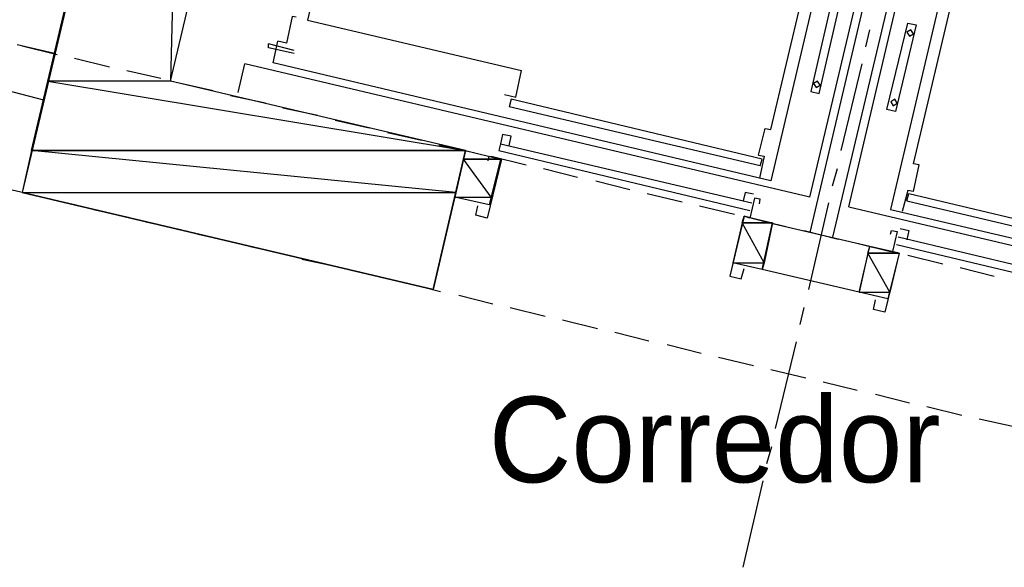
# Model space of a CAD drawing. Header units: feet. Extents: x -79 to 198, y -22 to 181.
# Tile 47 of 96: x 69.46 to 83.26, y 105.78 to 113.45. Entities that reach past the tile are written whole.
import ezdxf
from ezdxf.enums import TextEntityAlignment as Align

# ---------------------------------------------------------------- set-up
doc = ezdxf.new("R2010")
doc.units = ezdxf.units.FT
for name, color, linetype in [('A-LINEA', 7, 'CONTINUOUS'), ('A-MURO-CONCRETO', 8, 'CONTINUOUS'), ('A-NOMBRE-ESPACIO', 2, 'CONTINUOUS')]:
    doc.layers.add(name, color=color, linetype=linetype)

msp = doc.modelspace()

# ---------------------------------------------------------------- linework, layer by layer
at = {"layer": 'A-LINEA'}
for p, q in [((74.8267, 119.0844), (73.4933, 113.4444)), ((82.4533, 118.5911), (80.5333, 110.4711)), ((82.7733, 118.5111), (80.8533, 110.4044)), ((81.68, 118.3778), (79.9867, 111.1911)), ((83.36, 117.9778), (81.6667, 110.7911)), ((79.9867, 111.9111), (81.32, 117.5511)), ((81.9867, 111.4311), (83.32, 117.0711)), ((80.5333, 110.9644), (81.8667, 116.5911)), ((81.08, 110.8311), (82.4133, 116.4711)), ((73.4933, 113.4444), (76.4933, 112.7378)), ((81.32, 113.0711), (81.3733, 113.3111)), ((69.9467, 112.9778), (69.4267, 113.0978)), ((69.4933, 113.0844), (69.9867, 112.9644)), ((73.3067, 113.0178), (72.9467, 113.1111)), ((73.0133, 112.8444), (73.08, 113.1511)), ((70.2267, 112.9111), (70.72, 112.7911)), ((72.52, 112.4311), (72.6133, 112.8311)), ((80.5333, 110.9644), (72.6133, 112.8311)), ((79.9867, 111.1911), (73.0133, 112.8444)), ((80.9733, 111.6178), (81.2667, 112.8311)), ((70.96, 112.7378), (71.44, 112.6311)), ((71.6933, 112.5644), (72.1733, 112.4578)), ((69.8, 112.3244), (69.28, 112.4578)), ((72.4133, 112.3911), (72.9067, 112.2844)), ((76.3467, 112.3378), (76.32, 112.2311)), ((79.8667, 111.4978), (76.3467, 112.3378)), ((73.1467, 112.2178), (73.64, 112.1111)), ((79.84, 111.4044), (76.32, 112.2311)), ((73.88, 112.0444), (74.36, 111.9378)), ((74.6133, 111.8711), (75.0933, 111.7644)), ((76.32, 111.6844), (76.3467, 111.8178)), ((75.3333, 111.6978), (75.8267, 111.5911)), ((76.2, 111.7111), (79.72, 110.8844)), ((76.0667, 111.5378), (76.56, 111.4178)), ((76.1733, 111.6178), (79.6933, 110.7778)), ((79.8133, 111.5511), (79.8933, 111.5378)), ((79.8933, 111.5378), (79.8267, 111.2311)), ((76.2, 111.4978), (76.04, 110.8578)), ((79.84, 111.4044), (79.8667, 111.4978)), ((76.8, 111.3644), (77.28, 111.2444)), ((80.8533, 111.1244), (80.92, 111.3644)), ((69.04, 111.1378), (69.52, 111.0311)), ((77.5333, 111.1911), (78.0133, 111.0711)), ((69.7733, 110.9644), (70.2533, 110.8578)), ((78.2533, 111.0178), (78.7467, 110.8978)), ((81.9067, 111.0578), (81.8267, 110.7644)), ((81.8933, 110.9111), (81.92, 111.0178)), ((81.9867, 111.0444), (81.9067, 111.0578)), ((81.92, 111.0178), (85.44, 110.1778)), ((78.9867, 110.8444), (79.48, 110.7244)), ((80.52, 109.6711), (80.8, 110.8844)), ((81.08, 110.8311), (89, 108.9511)), ((81.8933, 110.9111), (85.4133, 110.0844)), ((70.4933, 110.7911), (70.9867, 110.6844)), ((79.6133, 110.6978), (79.4533, 110.0444)), ((80.0133, 110.5911), (79.6133, 110.6978)), ((81.6667, 110.7911), (88.64, 109.1511)), ((71.2267, 110.6178), (71.72, 110.5111)), ((79.72, 110.6711), (80.2, 110.5511)), ((79.8667, 109.9511), (80.0133, 110.6044)), ((81.3733, 110.2711), (80.0133, 110.5911)), ((71.96, 110.4444), (72.44, 110.3378)), ((80.4533, 110.4978), (80.9333, 110.3778)), ((85.2933, 109.5644), (81.7733, 110.4044)), ((72.6933, 110.2711), (73.1733, 110.1644)), ((81.1733, 110.3244), (81.6667, 110.2044)), ((81.2267, 109.6311), (81.3733, 110.2711)), ((81.7867, 110.1778), (81.3733, 110.2711)), ((85.2667, 109.4578), (81.7467, 110.2978)), ((81.7867, 110.1778), (81.6267, 109.5378)), ((81.9067, 110.1511), (82.4, 110.0311)), ((73.4133, 110.0978), (73.9067, 109.9911)), ((79.8667, 109.9511), (79.4533, 110.0444)), ((74.1467, 109.9378), (74.64, 109.8178)), ((81.2267, 109.6311), (79.8667, 109.9511)), ((82.64, 109.9778), (83.12, 109.8578)), ((74.88, 109.7644), (75.36, 109.6444)), ((75.6133, 109.5911), (76.0933, 109.4711)), ((81.6267, 109.5378), (81.2267, 109.6311)), ((76.3333, 109.4178), (76.8267, 109.2978)), ((80.4, 109.1778), (80.4533, 109.4178)), ((77.0667, 109.2444), (77.56, 109.1244)), ((77.8, 109.0711), (78.28, 108.9511)), ((78.5333, 108.8978), (79.0133, 108.7778)), ((80.0533, 107.7244), (80.3467, 108.9378)), ((79.2533, 108.7244), (79.7467, 108.6044)), ((79.9867, 108.5511), (80.48, 108.4311)), ((80.72, 108.3778), (81.2, 108.2578)), ((81.4533, 108.2044), (81.9333, 108.0844)), ((82.1733, 108.0311), (82.6667, 107.9111)), ((82.9067, 107.8578), (83.4, 107.7511)), ((79.9333, 107.2311), (80, 107.4711)), ((79.6, 105.7778), (79.88, 106.9911))]:
    msp.add_line(p, q, dxfattribs=at)
for points in [[(77.6267, 119.7244), (78.0933, 121.6711), (72.3333, 123.0311), (69.4933, 111.0311), (75.2533, 109.6711), (75.7067, 111.6178), (71.5733, 112.5911), (73.4933, 120.7111), (77.6267, 119.7244)], [(80.5467, 112.4444), (80.6667, 112.4178), (80.9467, 113.6311), (80.8267, 113.6578), (80.5467, 112.4444)], [(73.3333, 113.4844), (73.28, 113.4978), (73.2, 113.1244), (73.08, 113.1511)], [(81.7333, 112.1644), (81.6133, 112.1911), (81.9067, 113.4044), (82.0267, 113.3778), (81.7333, 112.1644)], [(81.9293, 113.219), (81.9854, 113.2537), (81.9507, 113.3099), (81.8946, 113.2752), (81.9293, 113.219)], [(73.3067, 112.9778), (72.9467, 113.0578), (72.9467, 113.1111)], [(76.2533, 112.4044), (76.4133, 112.3644), (76.4933, 112.7378)], [(80.6226, 112.499), (80.6787, 112.5337), (80.6441, 112.5899), (80.5879, 112.5552), (80.6226, 112.499)], [(81.7026, 112.2457), (81.7587, 112.2804), (81.7241, 112.3365), (81.6679, 112.3019), (81.7026, 112.2457)], [(79.8133, 111.5511), (79.9067, 111.9244), (79.9867, 111.9111)], [(76.3467, 111.8178), (76.2267, 111.8444), (76.2, 111.7111), (76.1733, 111.6178)], [(76.04, 110.8578), (75.56, 110.9644), (75.7067, 111.6178), (76.2, 111.4978)], [(76.0267, 111.4711), (76.04, 111.5378), (76.2133, 111.4978), (76.0133, 110.6711), (75.8533, 110.7111), (75.88, 110.8444)], [(81.9867, 111.0444), (82.0667, 111.4178), (81.9867, 111.4311)], [(79.7467, 111.0044), (79.6267, 111.0311), (79.6, 110.9111)], [(79.8267, 110.8711), (79.84, 110.9378), (79.76, 110.9511), (79.6933, 110.6711), (79.6133, 110.6978), (79.4133, 109.8578), (79.5733, 109.8178), (79.6133, 109.9644)], [(81.6667, 110.4444), (81.68, 110.4978), (81.76, 110.4844), (81.6933, 110.2044), (81.7867, 110.1778), (81.5867, 109.3511), (81.4267, 109.3911), (81.4533, 109.5244)], [(81.8, 110.5244), (81.92, 110.4978), (81.8933, 110.3644)]]:
    msp.add_lwpolyline(points, dxfattribs=at)
at = {"layer": 'A-MURO-CONCRETO'}
for points in [[(71.7733, 120.7111), (71.5733, 112.5911), (69.8533, 112.5911), (71.7733, 120.7111), (71.7733, 120.7111)], [(73.4933, 120.7111), (71.7733, 120.7111), (71.5733, 112.5911), (73.4933, 120.7111)], [(69.8533, 112.5911), (75.7067, 111.6178), (69.6267, 111.6178), (69.8533, 112.5911), (69.8533, 112.5911)], [(71.5733, 112.5911), (69.8533, 112.5911), (75.7067, 111.6178), (71.5733, 112.5911)], [(69.6267, 111.6178), (69.4933, 111.0311), (75.5733, 111.0311), (69.6267, 111.6178)], [(69.6267, 111.6178), (75.7067, 111.6178), (75.5733, 111.0311), (69.6267, 111.6178), (69.6267, 111.6178)], [(75.7067, 111.6178), (76.2, 111.4978), (75.68, 111.4978), (75.7067, 111.6178), (75.7067, 111.6178)], [(75.68, 111.4978), (75.56, 110.9644), (76.0667, 110.9644), (75.68, 111.4978)], [(75.68, 111.4978), (76.2, 111.4978), (76.0667, 110.9644), (75.68, 111.4978), (75.68, 111.4978)], [(69.4933, 111.0311), (75.5733, 111.0311), (75.2533, 109.6711), (69.4933, 111.0311), (69.4933, 111.0311)], [(75.56, 110.9644), (76.0667, 110.9644), (76.04, 110.8578), (75.56, 110.9644), (75.56, 110.9644)], [(79.6133, 110.6978), (80.0133, 110.6044), (79.5867, 110.6044), (79.6133, 110.6978), (79.6133, 110.6978)], [(79.5867, 110.6044), (79.4533, 110.0444), (79.8933, 110.0444), (79.5867, 110.6044)], [(79.5867, 110.6044), (80.0133, 110.6044), (79.8933, 110.0444), (79.5867, 110.6044), (79.5867, 110.6044)], [(81.3733, 110.2711), (81.7867, 110.1778), (81.3467, 110.1778), (81.3733, 110.2711), (81.3733, 110.2711)], [(81.3467, 110.1778), (81.2267, 109.6311), (81.6533, 109.6311), (81.3467, 110.1778)], [(81.3467, 110.1778), (81.7867, 110.1778), (81.6533, 109.6311), (81.3467, 110.1778), (81.3467, 110.1778)], [(79.4533, 110.0444), (79.8933, 110.0444), (79.8667, 109.9511), (79.4533, 110.0444), (79.4533, 110.0444)], [(81.2267, 109.6311), (81.6533, 109.6311), (81.6267, 109.5378), (81.2267, 109.6311), (81.2267, 109.6311)]]:
    msp.add_lwpolyline(points, dxfattribs=at)

# ---------------------------------------------------------------- texts
at = {"layer": 'A-NOMBRE-ESPACIO'}
msp.add_text('Corredor', height=1.2, dxfattribs=at).set_placement((79.2, 106.9689), align=Align.CENTER)

doc.saveas('drawing.dxf')
